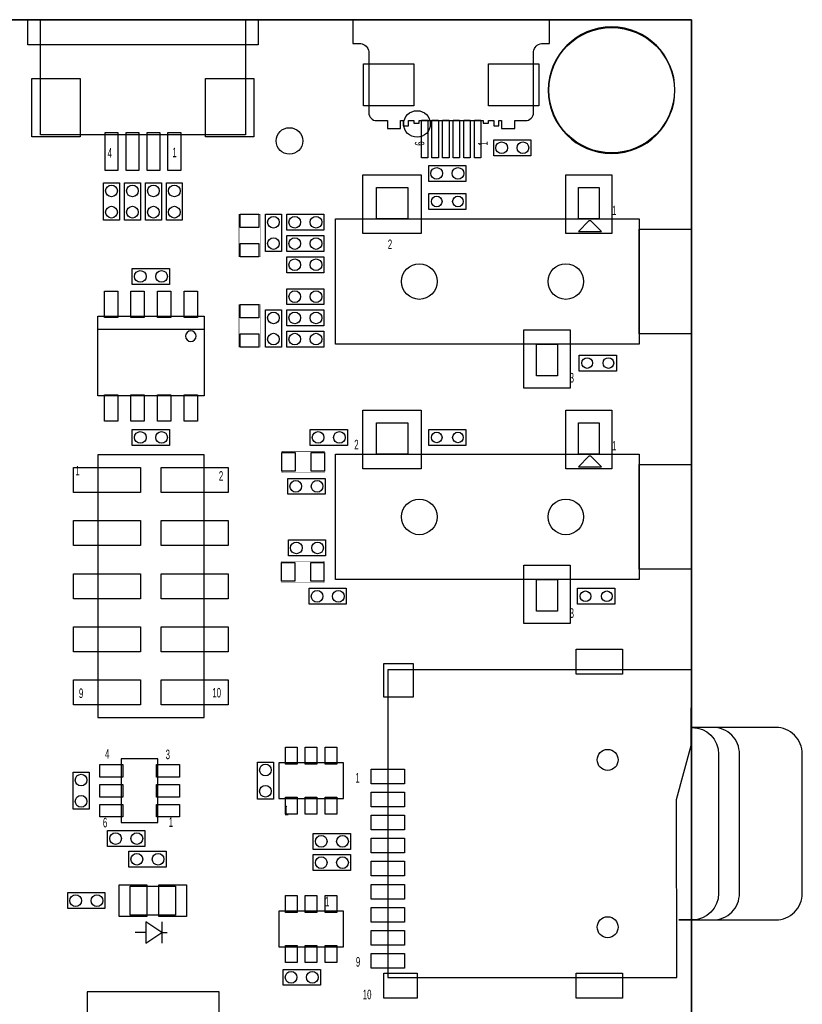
# Model space of a CAD drawing. Extents: x -1 to 154, y 0 to 87.
# Tile 6 of 6: x 117 to 154, y 40 to 87. Entities that reach past the tile are written whole.
import ezdxf

# ---------------------------------------------------------------- set-up
doc = ezdxf.new("R2010")
doc.units = 0
for name, color, linetype in [('BG_OUTLINE', 3, 'CONTINUOUS'), ('PG_ASSEMBLY_TOP', 7, 'CONTINUOUS'), ('PIN_BOTTOM', 20, 'CONTINUOUS'), ('PIN_TOP', 153, 'CONTINUOUS')]:
    doc.layers.add(name, color=color, linetype=linetype)

msp = doc.modelspace()

# ---------------------------------------------------------------- linework, layer by layer
at = {"layer": 'BG_OUTLINE'}
for points in [[(0, 0), (148.617432, 0), (148.617432, 87.02802), (0, 87.02802)], [(0, 0), (0, 87.02802), (148.617432, 87.02802), (148.617432, 0)]]:
    msp.add_lwpolyline(points, close=True, dxfattribs=at)
at = {"layer": 'PG_ASSEMBLY_TOP'}
for points in [[(127.912368, 87.02802), (127.912368, 85.8266), (116.914168, 85.8266), (116.914168, 87.02802)], [(139.170918, 81.28762), (140.948918, 81.28762), (140.948918, 80.52562), (139.170918, 80.52562)], [(137.8458, 79.2988), (136.0678, 79.2988), (136.0678, 80.0608), (137.8458, 80.0608)], [(120.531128, 77.445108), (120.531128, 79.223108), (121.293128, 79.223108), (121.293128, 77.445108)], [(121.531888, 77.445108), (121.531888, 79.223108), (122.293888, 79.223108), (122.293888, 77.445108)], [(122.532648, 77.445108), (122.532648, 79.223108), (123.294648, 79.223108), (123.294648, 77.445108)], [(123.533408, 77.445108), (123.533408, 79.223108), (124.295408, 79.223108), (124.295408, 77.445108)], [(133.567932, 77.508608), (133.567932, 79.009748), (135.069072, 79.009748), (135.069072, 77.508608)], [(136.0678, 78.7146), (137.8458, 78.7146), (137.8458, 77.9526), (136.0678, 77.9526)], [(143.217392, 77.508608), (143.217392, 79.009748), (144.218152, 79.009748), (144.218152, 77.508608)], [(128.27, 75.946), (128.27, 77.724), (129.032, 77.724), (129.032, 75.946)], [(131.064, 76.962), (129.286, 76.962), (129.286, 77.724), (131.064, 77.724)], [(131.617212, 71.509128), (131.617212, 77.508608), (146.118072, 77.508608), (146.118072, 71.509128)], [(143.217392, 76.909168), (144.317212, 76.909168), (143.816832, 77.409548), (143.717772, 77.409548)], [(146.118072, 72.009508), (146.118072, 77.008228), (148.617432, 77.008228), (148.617432, 72.009508)], [(131.064, 75.946), (129.286, 75.946), (129.286, 76.708), (131.064, 76.708)], [(129.286, 75.692), (131.064, 75.692), (131.064, 74.93), (129.286, 74.93)], [(123.6853, 74.3712), (121.9073, 74.3712), (121.9073, 75.1332), (123.6853, 75.1332)], [(129.286, 74.168), (131.064, 74.168), (131.064, 73.406), (129.286, 73.406)], [(129.032, 73.152), (129.032, 71.374), (128.27, 71.374), (128.27, 73.152)], [(131.064, 72.39), (129.286, 72.39), (129.286, 73.152), (131.064, 73.152)], [(120.2563, 72.8472), (125.3363, 72.8472), (125.3363, 69.0372), (120.2563, 69.0372)], [(131.064, 71.374), (129.286, 71.374), (129.286, 72.136), (131.064, 72.136)], [(141.218412, 70.007988), (141.218412, 71.509128), (142.219172, 71.509128), (142.219172, 70.007988)], [(143.256, 70.993), (145.034, 70.993), (145.034, 70.231), (143.256, 70.231)], [(123.6853, 66.675), (121.9073, 66.675), (121.9073, 67.437), (123.6853, 67.437)], [(132.1816, 66.675), (130.4036, 66.675), (130.4036, 67.437), (132.1816, 67.437)], [(133.567932, 66.256408), (133.567932, 67.757548), (135.069072, 67.757548), (135.069072, 66.256408)], [(136.0678, 67.437), (137.8458, 67.437), (137.8458, 66.675), (136.0678, 66.675)], [(143.217392, 66.256408), (143.217392, 67.757548), (144.218152, 67.757548), (144.218152, 66.256408)], [(120.2563, 66.2178), (120.2563, 53.6702), (125.3363, 53.6702), (125.3363, 66.2178)], [(131.617212, 60.256928), (131.617212, 66.256408), (146.118072, 66.256408), (146.118072, 60.256928)], [(143.217392, 65.656968), (144.317212, 65.656968), (143.816832, 66.157348), (143.717772, 66.157348)], [(146.118072, 60.757308), (146.118072, 65.756028), (148.617432, 65.756028), (148.617432, 60.757308)], [(129.3368, 65.1002), (131.1148, 65.1002), (131.1148, 64.3382), (129.3368, 64.3382)], [(129.3622, 62.1538), (131.1402, 62.1538), (131.1402, 61.3918), (129.3622, 61.3918)], [(141.218412, 58.755788), (141.218412, 60.256928), (142.219172, 60.256928), (142.219172, 58.755788)], [(132.1308, 59.0804), (130.3528, 59.0804), (130.3528, 59.8424), (132.1308, 59.8424)], [(143.1798, 59.8424), (144.9578, 59.8424), (144.9578, 59.0804), (143.1798, 59.0804)], [(147.916646, 41.23944), (147.906486, 49.74082), (148.607526, 52.32908), (148.617686, 55.94096), (134.116826, 55.94096), (134.116826, 41.23944)], [(123.129548, 48.639984), (123.129548, 51.690016), (121.379488, 51.690016), (121.379488, 48.639984)], [(128.646682, 51.5366), (128.646682, 49.7586), (127.884682, 49.7586), (127.884682, 51.5366)], [(131.999482, 51.49596), (128.900682, 51.49596), (128.900682, 49.79924), (131.999482, 49.79924)], [(119.079518, 49.276), (119.079518, 51.054), (119.841518, 51.054), (119.841518, 49.276)], [(122.5042, 47.498), (120.7262, 47.498), (120.7262, 48.26), (122.5042, 48.26)], [(130.551682, 48.12538), (132.329682, 48.12538), (132.329682, 47.36338), (130.551682, 47.36338)], [(121.7422, 47.2694), (123.5202, 47.2694), (123.5202, 46.5074), (121.7422, 46.5074)], [(130.551682, 47.10938), (132.329682, 47.10938), (132.329682, 46.34738), (130.551682, 46.34738)], [(120.5992, 44.530518), (118.8212, 44.530518), (118.8212, 45.292518), (120.5992, 45.292518)], [(121.8057, 45.610018), (123.9647, 45.610018), (123.9647, 44.213018), (121.8057, 44.213018)], [(128.900682, 42.70375), (131.999482, 42.70375), (131.999482, 44.40047), (128.900682, 44.40047)], [(130.890518, 40.864028), (129.112518, 40.864028), (129.112518, 41.626028), (130.890518, 41.626028)], [(119.75592, 40.54348), (119.75592, 38.14572), (126.05512, 38.14572), (126.05512, 40.54348)]]:
    msp.add_lwpolyline(points, close=True, dxfattribs=at)
for points in [[(127.312928, 87.02802), (127.312928, 81.52638), (117.513608, 81.52638), (117.513608, 87.02802)], [(125.3363, 72.2122), (120.2563, 72.2122)], [(150.916386, 53.19014), (148.716746, 53.19014)], [(123.317, 43.387518), (122.555, 43.895518), (122.555, 42.879518), (123.317, 43.387518), (123.571, 43.387518)], [(123.317, 43.895518), (123.317, 42.879518)], [(122.555, 43.387518), (122.047, 43.387518)]]:
    msp.add_lwpolyline(points, dxfattribs=at)
for points in [[(141.837918, 87.02802), (132.439918, 87.02802), (132.439918, 85.88502), (132.820918, 85.88502, -0.333333), (133.201918, 85.50402), (133.201918, 82.58302, 0.414214), (133.582918, 82.20202), (134.090918, 82.20202), (134.090918, 81.82102), (134.725918, 81.82102), (134.725918, 82.20202), (134.852918, 82.20202), (134.852918, 81.94802), (135.106918, 81.94802), (135.106918, 82.20202), (135.360918, 82.20202), (135.360918, 82.07502), (135.614918, 82.07502), (135.614918, 82.20202), (138.662918, 82.20202), (138.662918, 82.07502), (138.916918, 82.07502), (138.916918, 82.20202), (139.170918, 82.20202), (139.170918, 81.94802), (139.424918, 81.94802), (139.424918, 82.20202), (139.551918, 82.20202), (139.551918, 81.82102), (140.186918, 81.82102), (140.186918, 82.20202), (140.694918, 82.20202, 0.414214), (141.075918, 82.58302), (141.075918, 85.50402, -0.333333), (141.456918, 85.88502), (141.837918, 85.88502)], [(147.832572, 83.656678, 1), (141.782292, 83.656678, 1)], [(124.9553, 71.8947, 1), (124.4473, 71.8947, 1)]]:
    msp.add_lwpolyline(points, format="xyb", close=True, dxfattribs=at)
at = {"layer": 'PG_ASSEMBLY_TOP', "const_width": 0.0254}
for points in [[(128.016, 77.724), (128.016, 75.692), (127, 75.692), (127, 77.724)], [(127, 71.374), (127, 73.406), (128.016, 73.406), (128.016, 71.374)], [(131.0894, 65.3796), (129.0574, 65.3796), (129.0574, 66.3956), (131.0894, 66.3956)], [(131.064, 60.1218), (129.032, 60.1218), (129.032, 61.1378), (131.064, 61.1378)]]:
    msp.add_lwpolyline(points, close=True, dxfattribs=at)
at = {"layer": 'PG_ASSEMBLY_TOP'}
for points in [[(148.716746, 53.19014), (148.648166, 53.19014, -0.414072), (149.918166, 51.92014), (149.918166, 45.26026, -0.414072), (148.648166, 43.99026), (148.018246, 43.99026)], [(148.018246, 43.99026), (149.646386, 43.99026, 0.414346), (150.916386, 45.26026), (150.916386, 51.92014, 0.414346), (149.646386, 53.19014), (148.716746, 53.19014)], [(148.018246, 43.99026), (152.646126, 43.99026, 0.414386), (153.916126, 45.26026), (153.916126, 51.92014, 0.414386), (152.646126, 53.19014), (150.916386, 53.19014)]]:
    msp.add_lwpolyline(points, format="xyb", dxfattribs=at)
at = {"layer": 'PIN_BOTTOM'}
for centre, radius in [((144.807432, 83.656678), 2.9972), ((135.509, 82.042), 0.635), ((135.617712, 74.508868), 0.8509), ((142.617952, 74.508868), 0.8509), ((135.617712, 63.256668), 0.8509), ((142.617952, 63.256668), 0.8509), ((144.617186, 51.64074), 0.50038), ((144.617186, 43.63974), 0.50038)]:
    msp.add_circle(centre, radius, dxfattribs=at)
at = {"layer": 'PIN_TOP'}
for points in [[(135.360918, 82.9056), (132.947918, 82.9056), (132.947918, 84.9122), (135.360918, 84.9122)], [(138.916918, 84.9122), (141.329918, 84.9122), (141.329918, 82.9056), (138.916918, 82.9056)], [(119.418608, 84.22386), (119.418608, 81.42986), (117.107208, 81.42986), (117.107208, 84.22386)], [(127.719328, 84.22386), (127.719328, 81.42986), (125.407928, 81.42986), (125.407928, 84.22386)], [(136.021318, 82.2198), (136.021318, 80.4164), (135.716518, 80.4164), (135.716518, 82.2198)], [(136.529318, 82.2198), (136.529318, 80.4164), (136.224518, 80.4164), (136.224518, 82.2198)], [(137.037318, 82.2198), (137.037318, 80.4164), (136.732518, 80.4164), (136.732518, 82.2198)], [(137.545318, 82.2198), (137.545318, 80.4164), (137.240518, 80.4164), (137.240518, 82.2198)], [(138.053318, 82.2198), (138.053318, 80.4164), (137.748518, 80.4164), (137.748518, 82.2198)], [(138.561318, 82.2198), (138.561318, 80.4164), (138.256518, 80.4164), (138.256518, 82.2198)], [(121.216928, 81.62798), (121.216928, 79.82458), (120.607328, 79.82458), (120.607328, 81.62798)], [(122.217688, 81.62798), (122.217688, 79.82458), (121.608088, 79.82458), (121.608088, 81.62798)], [(123.218448, 81.62798), (123.218448, 79.82458), (122.608848, 79.82458), (122.608848, 81.62798)], [(124.219208, 81.62798), (124.219208, 79.82458), (123.609608, 79.82458), (123.609608, 81.62798)], [(132.920232, 76.812648), (132.920232, 79.606648), (135.714232, 79.606648), (135.714232, 76.812648)], [(142.612872, 76.812648), (142.612872, 79.606648), (144.822672, 79.606648), (144.822672, 76.812648)], [(127.9525, 77.089), (127.0635, 77.089), (127.0635, 77.724), (127.9525, 77.724)], [(127.9525, 75.692), (127.0635, 75.692), (127.0635, 76.327), (127.9525, 76.327)], [(120.5738, 74.0537), (121.2088, 74.0537), (121.2088, 72.7837), (120.5738, 72.7837)], [(121.8438, 74.0537), (122.4788, 74.0537), (122.4788, 72.7837), (121.8438, 72.7837)], [(123.1138, 74.0537), (123.7488, 74.0537), (123.7488, 72.7837), (123.1138, 72.7837)], [(124.3838, 74.0537), (125.0188, 74.0537), (125.0188, 72.7837), (124.3838, 72.7837)], [(127.0635, 73.406), (127.9525, 73.406), (127.9525, 72.771), (127.0635, 72.771)], [(140.613892, 69.411088), (140.613892, 72.205088), (142.823692, 72.205088), (142.823692, 69.411088)], [(127.0635, 72.009), (127.9525, 72.009), (127.9525, 71.374), (127.0635, 71.374)], [(120.5738, 69.1007), (121.2088, 69.1007), (121.2088, 67.8307), (120.5738, 67.8307)], [(121.8438, 69.1007), (122.4788, 69.1007), (122.4788, 67.8307), (121.8438, 67.8307)], [(123.1138, 69.1007), (123.7488, 69.1007), (123.7488, 67.8307), (123.1138, 67.8307)], [(124.3838, 69.1007), (125.0188, 69.1007), (125.0188, 67.8307), (124.3838, 67.8307)], [(132.920232, 65.560448), (132.920232, 68.354448), (135.714232, 68.354448), (135.714232, 65.560448)], [(142.612872, 65.560448), (142.612872, 68.354448), (144.822672, 68.354448), (144.822672, 65.560448)], [(129.0574, 65.4431), (129.0574, 66.3321), (129.6924, 66.3321), (129.6924, 65.4431)], [(130.4544, 65.4431), (130.4544, 66.3321), (131.0894, 66.3321), (131.0894, 65.4431)], [(119.1006, 65.6209), (122.301, 65.6209), (122.301, 64.4271), (119.1006, 64.4271)], [(123.2916, 65.6209), (126.492, 65.6209), (126.492, 64.4271), (123.2916, 64.4271)], [(119.1006, 63.0809), (122.301, 63.0809), (122.301, 61.8871), (119.1006, 61.8871)], [(123.2916, 63.0809), (126.492, 63.0809), (126.492, 61.8871), (123.2916, 61.8871)], [(129.032, 60.1853), (129.032, 61.0743), (129.667, 61.0743), (129.667, 60.1853)], [(130.429, 60.1853), (130.429, 61.0743), (131.064, 61.0743), (131.064, 60.1853)], [(140.613892, 58.158888), (140.613892, 60.952888), (142.823692, 60.952888), (142.823692, 58.158888)], [(119.1006, 60.5409), (122.301, 60.5409), (122.301, 59.3471), (119.1006, 59.3471)], [(123.2916, 60.5409), (126.492, 60.5409), (126.492, 59.3471), (123.2916, 59.3471)], [(119.1006, 58.0009), (122.301, 58.0009), (122.301, 56.8071), (119.1006, 56.8071)], [(123.2916, 58.0009), (126.492, 58.0009), (126.492, 56.8071), (123.2916, 56.8071)], [(145.318226, 55.7403), (143.118586, 55.7403), (143.118586, 56.93918), (145.318226, 56.93918)], [(133.917436, 54.64048), (133.917436, 56.24068), (135.316976, 56.24068), (135.316976, 54.64048)], [(119.1006, 55.4609), (122.301, 55.4609), (122.301, 54.2671), (119.1006, 54.2671)], [(123.2916, 55.4609), (126.492, 55.4609), (126.492, 54.2671), (123.2916, 54.2671)], [(129.220722, 51.44008), (129.220722, 52.25288), (129.779522, 52.25288), (129.779522, 51.44008)], [(130.170682, 51.44008), (130.170682, 52.25288), (130.729482, 52.25288), (130.729482, 51.44008)], [(131.120642, 51.44008), (131.120642, 52.25288), (131.679442, 52.25288), (131.679442, 51.44008)], [(121.454418, 50.81524), (120.354598, 50.81524), (120.354598, 51.41468), (121.454418, 51.41468)], [(124.154438, 50.81524), (123.054618, 50.81524), (123.054618, 51.41468), (124.154438, 51.41468)], [(134.916926, 50.49012), (133.316726, 50.49012), (133.316726, 51.19116), (134.916926, 51.19116)], [(121.454418, 49.86528), (120.354598, 49.86528), (120.354598, 50.46472), (121.454418, 50.46472)], [(124.154438, 49.86528), (123.054618, 49.86528), (123.054618, 50.46472), (124.154438, 50.46472)], [(134.916926, 49.3903), (133.316726, 49.3903), (133.316726, 50.09134), (134.916926, 50.09134)], [(121.454418, 48.91532), (120.354598, 48.91532), (120.354598, 49.51476), (121.454418, 49.51476)], [(124.154438, 48.91532), (123.054618, 48.91532), (123.054618, 49.51476), (124.154438, 49.51476)], [(129.779522, 49.85512), (129.779522, 49.04232), (129.220722, 49.04232), (129.220722, 49.85512)], [(130.729482, 49.85512), (130.729482, 49.04232), (130.170682, 49.04232), (130.170682, 49.85512)], [(131.679442, 49.85512), (131.679442, 49.04232), (131.120642, 49.04232), (131.120642, 49.85512)], [(134.916926, 48.29048), (133.316726, 48.29048), (133.316726, 48.99152), (134.916926, 48.99152)], [(134.916926, 47.19066), (133.316726, 47.19066), (133.316726, 47.8917), (134.916926, 47.8917)], [(134.916926, 46.09084), (133.316726, 46.09084), (133.316726, 46.79188), (134.916926, 46.79188)], [(122.5931, 44.149518), (121.2723, 44.149518), (121.2723, 45.673518), (122.5931, 45.673518)], [(124.4981, 44.149518), (123.1773, 44.149518), (123.1773, 45.673518), (124.4981, 45.673518)], [(134.916926, 44.98848), (133.316726, 44.98848), (133.316726, 45.68952), (134.916926, 45.68952)], [(129.220722, 44.34459), (129.220722, 45.15739), (129.779522, 45.15739), (129.779522, 44.34459)], [(130.170682, 44.34459), (130.170682, 45.15739), (130.729482, 45.15739), (130.729482, 44.34459)], [(131.120642, 44.34459), (131.120642, 45.15739), (131.679442, 45.15739), (131.679442, 44.34459)], [(134.916926, 43.88866), (133.316726, 43.88866), (133.316726, 44.5897), (134.916926, 44.5897)], [(134.916926, 42.78884), (133.316726, 42.78884), (133.316726, 43.48988), (134.916926, 43.48988)], [(129.779522, 42.75963), (129.779522, 41.94683), (129.220722, 41.94683), (129.220722, 42.75963)], [(130.729482, 42.75963), (130.729482, 41.94683), (130.170682, 41.94683), (130.170682, 42.75963)], [(131.679442, 42.75963), (131.679442, 41.94683), (131.120642, 41.94683), (131.120642, 42.75963)], [(134.916926, 41.68902), (133.316726, 41.68902), (133.316726, 42.39006), (134.916926, 42.39006)], [(135.516366, 40.24122), (133.916166, 40.24122), (133.916166, 41.4401), (135.516366, 41.4401)], [(145.318226, 40.24122), (143.118586, 40.24122), (143.118586, 41.4401), (145.318226, 41.4401)]]:
    msp.add_lwpolyline(points, close=True, dxfattribs=at)
for centre, radius in [((144.807432, 83.656678), 2.9972), ((129.413, 81.2292), 0.635), ((139.551918, 80.90662), 0.2794), ((140.567918, 80.90662), 0.2794), ((136.4488, 79.6798), 0.2794), ((137.4648, 79.6798), 0.2794), ((120.912128, 78.842108), 0.2794), ((121.912888, 78.842108), 0.2794), ((122.913648, 78.842108), 0.2794), ((123.914408, 78.842108), 0.2794), ((136.4488, 78.3336), 0.254), ((137.4648, 78.3336), 0.254), ((120.912128, 77.826108), 0.2794), ((121.912888, 77.826108), 0.2794), ((122.913648, 77.826108), 0.2794), ((123.914408, 77.826108), 0.2794), ((128.651, 77.343), 0.2794), ((129.667, 77.343), 0.2794), ((130.683, 77.343), 0.2794), ((128.651, 76.327), 0.2794), ((129.667, 76.327), 0.2794), ((130.683, 76.327), 0.2794), ((129.667, 75.311), 0.2794), ((130.683, 75.311), 0.2794), ((135.617712, 74.508868), 0.8509), ((142.617952, 74.508868), 0.8509), ((122.2883, 74.7522), 0.2794), ((123.3043, 74.7522), 0.2794), ((129.667, 73.787), 0.2794), ((130.683, 73.787), 0.2794), ((128.651, 72.771), 0.2794), ((129.667, 72.771), 0.2794), ((130.683, 72.771), 0.2794), ((128.651, 71.755), 0.2794), ((129.667, 71.755), 0.2794), ((130.683, 71.755), 0.2794), ((143.637, 70.612), 0.254), ((144.653, 70.612), 0.254), ((122.2883, 67.056), 0.2794), ((123.3043, 67.056), 0.2794), ((130.7846, 67.056), 0.2794), ((131.8006, 67.056), 0.2794), ((136.4488, 67.056), 0.254), ((137.4648, 67.056), 0.254), ((129.7178, 64.7192), 0.2794), ((130.7338, 64.7192), 0.2794), ((135.617712, 63.256668), 0.8509), ((142.617952, 63.256668), 0.8509), ((129.7432, 61.7728), 0.2794), ((130.7592, 61.7728), 0.2794), ((130.7338, 59.4614), 0.2794), ((131.7498, 59.4614), 0.2794), ((143.5608, 59.4614), 0.254), ((144.5768, 59.4614), 0.254), ((144.617186, 51.64074), 0.50038), ((128.265682, 51.1556), 0.2794), ((119.460518, 50.673), 0.2794), ((128.265682, 50.1396), 0.2794), ((119.460518, 49.657), 0.2794), ((121.1072, 47.879), 0.2794), ((122.1232, 47.879), 0.2794), ((130.932682, 47.74438), 0.2794), ((131.948682, 47.74438), 0.2794), ((122.1232, 46.8884), 0.2794), ((123.1392, 46.8884), 0.2794), ((130.932682, 46.72838), 0.2794), ((131.948682, 46.72838), 0.2794), ((119.2022, 44.911518), 0.2794), ((120.2182, 44.911518), 0.2794), ((144.617186, 43.63974), 0.50038), ((129.493518, 41.245028), 0.2794), ((130.509518, 41.245028), 0.2794)]:
    msp.add_circle(centre, radius, dxfattribs=at)

# ---------------------------------------------------------------- texts
at = {"layer": 'PG_ASSEMBLY_TOP', "width": 0.611111}
for s, p in [('6', (135.860536, 81.00314)), ('1', (138.882882, 81.00314))]:
    msp.add_text(s, height=0.4572, rotation=90, dxfattribs=at).set_placement(p)
for s, p in [('4', (120.726708, 80.4291)), ('1', (123.825, 80.4545)), ('1', (144.832832, 77.683868)), ('2', (134.112, 76.0603)), ('3', (142.800832, 69.682868)), ('2', (132.5118, 66.4845)), ('1', (144.832832, 66.431668)), ('1', (119.18442, 65.2399)), ('2', (126.04242, 64.9859)), ('3', (142.800832, 58.430668)), ('10', (125.73, 54.6227)), ('9', (119.3546, 54.5973)), ('4', (120.604788, 51.69916)), ('3', (123.498356, 51.67376)), ('1', (132.567426, 50.55616)), ('1', (129.167382, 48.988218)), ('6', (120.501664, 48.4124)), ('1', (123.651264, 48.4378)), ('1', (131.1148, 44.6405)), ('9', (132.587746, 41.75506)), ('10', (132.9182, 40.1955))]:
    msp.add_text(s, height=0.4572, dxfattribs=at).set_placement(p)

doc.saveas('drawing.dxf')
